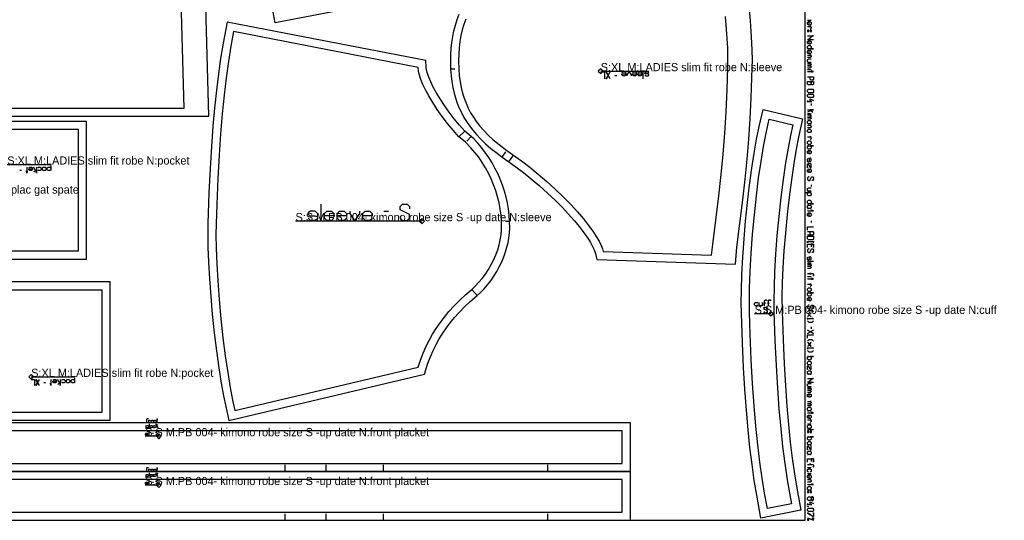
# Model space of a CAD drawing. Extents: x 0 to 3478, y 0 to 1550.
# Tile 4 of 6: x 2269 to 3478, y 0 to 615. Entities that reach past the tile are written whole.
import ezdxf

# ---------------------------------------------------------------- set-up
doc = ezdxf.new("R2010")
doc.units = 0

msp = doc.modelspace()

# ---------------------------------------------------------------- linework, layer by layer
at = {"layer": '1'}
for p, q in [((3236.832, 614.541), (3241.097, 614.541)), ((2798.475, 554.984), (2803.475, 554.941)), ((3002.653, 546.239), (3000.248, 546.239)), ((3035.126, 542.631), (3035.126, 551.049)), ((3236.832, 554.302), (3241.097, 554.302)), ((3241.097, 512.188), (3241.097, 510.056)), ((3236.832, 499.927), (3241.097, 499.927)), ((2816.087, 478.281), (2808.754, 471.483)), ((2823.836, 471.922), (2818.3, 466.148)), ((2861.656, 446.461), (2866.376, 452.919)), ((2870.054, 440.515), (2875.719, 448.755)), ((3236.832, 439.156), (3241.097, 439.156)), ((2271.67, 429.887), (2269.536, 429.887)), ((3241.097, 412.501), (3241.097, 410.369)), ((2639.29, 388.692), (2639.29, 368.692)), ((2716.433, 380.121), (2722.147, 380.121)), ((2870.987, 367.254), (2865.987, 367.297)), ((3241.097, 368.255), (3241.097, 366.123)), ((3244.295, 318.145), (3236.832, 318.145)), ((3236.832, 316.546), (3241.097, 316.546)), ((3236.832, 299.487), (3241.097, 299.487)), ((2830.946, 276.222), (2824.482, 283.851)), ((3176.171, 258.858), (3178.223, 258.858)), ((3241.097, 237.649), (3241.097, 235.517)), ((2301.028, 168.932), (2298.894, 168.932)), ((2428.377, 118.462), (2428.377, 113.7)), ((3236.832, 118.771), (3241.097, 118.771)), ((3244.295, 111.308), (3236.832, 111.308)), ((2432.289, 107.06), (2433.649, 107.06)), ((2595.462, 60.007), (2595.462, 68.007)), ((2645.862, 60.007), (2645.862, 68.007)), ((2715.962, 60.007), (2715.962, 68.007)), ((2917.862, 60.007), (2917.862, 68.007)), ((3236.832, 64.929), (3241.097, 64.929)), ((2428.377, 58.462), (2428.377, 53.7)), ((3236.832, 57.466), (3241.097, 57.466)), ((2432.289, 47.06), (2433.649, 47.06)), ((2595.462, 0.007), (2595.462, 8.007)), ((2645.862, 0.007), (2645.862, 8.007)), ((2715.962, 0.007), (2715.962, 8.007)), ((2917.862, 0.007), (2917.862, 8.007)), ((3236.832, 3.198), (3244.295, 0))]:
    msp.add_line(p, q, dxfattribs=at)
for points in [[(10.595, 0), (3233.7, 0), (3233.7, 1550), (10.595, 1550), (10.595, 0)], [(2870.978, 367.902), (2870.398, 375.225), (2869.41, 382.957), (2868.165, 390.03), (2866.538, 397.299), (2864.535, 404.594), (2862.195, 411.763), (2859.345, 419.238), (2856.29, 426.197), (2852.914, 432.998), (2849.35, 439.402), (2845.377, 445.813), (2840.966, 452.212), (2836.34, 458.259), (2831.749, 463.69), (2826.836, 468.958), (2823.836, 471.922), (2816.087, 478.281), (2809.398, 485.773), (2803.003, 493.475), (2796.617, 501.754), (2790.952, 509.674), (2785.485, 517.962), (2780.85, 525.655), (2777.122, 532.492), (2774.062, 538.795), (2771.678, 544.489), (2770.033, 549.275), (2769.012, 553.246), (2768.482, 557.167), (2768.145, 565.055), (2524.013, 612.347), (2519.135, 586.296), (2516.1, 567.601), (2513.414, 548.743), (2510.924, 528.626), (2508.596, 506.719), (2506.585, 484.283), (2504.753, 459.658), (2503.133, 432.589), (2501.744, 402.606), (2500.473, 364.783), (2500.303, 351.152), (2500.503, 335.761), (2501.143, 317.444), (2502.263, 296.928), (2503.832, 275.209), (2505.765, 253.38), (2508.171, 230.39), (2510.862, 208.242), (2513.785, 187.256), (2516.756, 168.583), (2519.575, 152.972), (2522.274, 139.794), (2526.258, 122.717), (2766.286, 179.754), (2770.632, 193.03), (2773.649, 200.887), (2777.001, 208.573), (2780.631, 215.946), (2784.47, 222.911), (2788.757, 229.887), (2793.347, 236.617), (2798.081, 242.911), (2803.268, 249.21), (2808.96, 255.539), (2815.569, 262.284), (2822.643, 268.948), (2830.946, 276.222), (2835.159, 280.047), (2839.56, 284.58), (2843.638, 289.283), (2847.694, 294.497), (2851.596, 300.106), (2855.232, 305.979), (2858.301, 311.566), (2861.211, 317.586), (2863.812, 323.828), (2866.008, 330.069), (2867.605, 335.54), (2868.955, 341.259), (2869.96, 346.841), (2870.733, 353.243), (2871.101, 359.567), (2870.987, 367.254), (2870.978, 367.902)], [(3236.832, 602.28), (3236.832, 600.68), (3238.431, 600.68), (3238.431, 602.28), (3236.832, 602.28)], [(3240.03, 602.28), (3240.03, 600.68), (3241.63, 600.68), (3241.63, 602.28), (3240.03, 602.28)], [(3236.832, 582.556), (3237.898, 583.622), (3240.03, 583.622), (3241.097, 582.556), (3241.097, 580.423), (3240.03, 579.357), (3244.295, 579.357), (3236.832, 579.357), (3237.898, 579.357), (3236.832, 580.423), (3236.832, 582.556)], [(3236.832, 539.376), (3244.295, 539.376), (3244.295, 536.177), (3243.229, 535.111), (3242.163, 535.111), (3241.097, 536.177), (3241.097, 539.376), (3241.097, 536.177), (3240.03, 535.111), (3237.898, 535.111), (3236.832, 536.177), (3236.832, 539.376)], [(3236.832, 528.714), (3237.898, 529.78), (3243.229, 529.78), (3244.295, 528.714), (3244.295, 526.582), (3243.229, 525.515), (3237.898, 525.515), (3236.832, 526.582), (3236.832, 528.714)], [(3236.832, 522.85), (3237.898, 523.916), (3243.229, 523.916), (3244.295, 522.85), (3244.295, 520.718), (3243.229, 519.651), (3237.898, 519.651), (3236.832, 520.718), (3236.832, 522.85)], [(3230.776, 493.492), (3225.64, 470.953), (3222.815, 456.243), (3219.836, 438.534), (3216.896, 418.539), (3214.158, 397.252), (3211.759, 375.777), (3209.589, 353.097), (3207.858, 331.212), (3206.573, 310.462), (3205.771, 292.017), (3205.396, 275.513), (3205.525, 256.606), (3206.663, 222.141), (3208.009, 192.296), (3209.583, 165.322), (3211.412, 140.225), (3213.412, 117.599), (3215.647, 96.268), (3218.104, 76.204), (3220.763, 57.346), (3223.62, 39.585), (3228.707, 12.289), (3179.62, 2.78), (3174.384, 30.75), (3171.396, 49.153), (3168.647, 68.537), (3166.08, 89.53), (3163.798, 111.396), (3161.7, 135.21), (3159.813, 161.066), (3158.23, 187.705), (3156.822, 217.768), (3155.544, 255.217), (3155.386, 267.349), (3155.574, 283.049), (3156.204, 301.971), (3157.317, 323.332), (3158.886, 346.038), (3160.721, 367.672), (3163.049, 390.806), (3165.499, 411.736), (3168.317, 432.697), (3171.197, 451.427), (3174.216, 468.675), (3177.278, 484.033), (3182.131, 505.053), (3230.776, 493.492)], [(2151.07, 320.621), (2151.07, 490.621), (2351.07, 490.621), (2351.07, 320.621), (2151.07, 320.621)], [(3236.832, 490.332), (3237.898, 491.398), (3240.03, 491.398), (3241.097, 490.332), (3241.097, 488.199), (3240.03, 487.133), (3237.898, 487.133), (3236.832, 488.199), (3236.832, 490.332)], [(3236.832, 479.67), (3237.898, 480.736), (3240.03, 480.736), (3241.097, 479.67), (3241.097, 477.538), (3240.03, 476.472), (3237.898, 476.472), (3236.832, 477.538), (3236.832, 479.67)], [(3236.832, 465.277), (3237.898, 466.343), (3240.03, 466.343), (3241.097, 465.277), (3241.097, 463.144), (3240.03, 462.078), (3237.898, 462.078), (3236.832, 463.144), (3236.832, 465.277)], [(3236.832, 459.413), (3237.898, 460.479), (3236.832, 460.479), (3244.295, 460.479), (3240.03, 460.479), (3241.097, 459.413), (3241.097, 457.28), (3240.03, 456.214), (3237.898, 456.214), (3236.832, 457.28), (3236.832, 459.413)], [(2300.47, 434.154), (2301.537, 433.087), (2301.537, 430.954), (2300.47, 429.887), (2298.337, 429.887), (2297.27, 430.954), (2297.27, 433.087), (2298.337, 434.154), (2300.47, 434.154)], [(3236.832, 392.244), (3237.898, 393.31), (3240.03, 393.31), (3241.097, 392.244), (3241.097, 390.112), (3240.03, 389.045), (3244.295, 389.045), (3236.832, 389.045), (3237.898, 389.045), (3236.832, 390.112), (3236.832, 392.244)], [(3236.832, 386.38), (3237.898, 387.446), (3240.03, 387.446), (3241.097, 386.38), (3241.097, 384.248), (3240.03, 383.182), (3241.097, 383.182), (3236.832, 383.182), (3237.898, 383.182), (3236.832, 384.248), (3236.832, 386.38)], [(3236.832, 349.064), (3244.295, 349.064), (3244.295, 345.866), (3243.229, 344.799), (3237.898, 344.799), (3236.832, 345.866), (3236.832, 349.064)], [(2180.428, 293), (2180.428, 123), (2380.428, 123), (2380.428, 293), (2180.428, 293)], [(3236.832, 284.561), (3237.898, 285.627), (3240.03, 285.627), (3241.097, 284.561), (3241.097, 282.428), (3240.03, 281.362), (3237.898, 281.362), (3236.832, 282.428), (3236.832, 284.561)], [(3236.832, 278.697), (3237.898, 279.763), (3236.832, 279.763), (3244.295, 279.763), (3240.03, 279.763), (3241.097, 278.697), (3241.097, 276.564), (3240.03, 275.498), (3237.898, 275.498), (3236.832, 276.564), (3236.832, 278.697)], [(3236.832, 200.333), (3237.898, 201.399), (3236.832, 201.399), (3244.295, 201.399), (3240.03, 201.399), (3241.097, 200.333), (3241.097, 198.201), (3240.03, 197.135), (3237.898, 197.135), (3236.832, 198.201), (3236.832, 200.333)], [(3236.832, 194.469), (3237.898, 195.535), (3240.03, 195.535), (3241.097, 194.469), (3241.097, 192.337), (3240.03, 191.271), (3241.097, 191.271), (3236.832, 191.271), (3237.898, 191.271), (3236.832, 192.337), (3236.832, 194.469)], [(3236.832, 182.741), (3237.898, 183.807), (3240.03, 183.807), (3241.097, 182.741), (3241.097, 180.609), (3240.03, 179.543), (3241.097, 179.543), (3236.832, 179.543), (3237.898, 179.543), (3236.832, 180.609), (3236.832, 182.741)], [(2329.828, 173.199), (2330.895, 172.132), (2330.895, 169.999), (2329.828, 168.932), (2327.695, 168.932), (2326.628, 169.999), (2326.628, 172.132), (2327.695, 173.199), (2329.828, 173.199)], [(3236.832, 137.962), (3237.898, 139.028), (3240.03, 139.028), (3241.097, 137.962), (3241.097, 135.83), (3240.03, 134.764), (3241.097, 134.764), (3236.832, 134.764), (3237.898, 134.764), (3236.832, 135.83), (3236.832, 137.962)], [(2431.438, 120.34), (2430.758, 121.02), (2430.758, 122.38), (2431.438, 123.06), (2432.799, 123.06), (2433.479, 122.38), (2433.479, 121.02), (2432.799, 120.34), (2431.438, 120.34)], [(3019.26, 60.007), (3019.26, 120.007), (2030.588, 120.007), (2030.588, 60.007), (2595.462, 60.007), (2645.862, 60.007), (2715.962, 60.007), (2917.862, 60.007), (3019.26, 60.007)], [(2430.078, 113.7), (2429.398, 114.38), (2429.398, 115.741), (2430.078, 116.421), (2431.438, 116.421), (2432.119, 115.741), (2432.119, 116.421), (2432.119, 113.7), (2432.119, 114.38), (2431.438, 113.7), (2430.078, 113.7)], [(3236.832, 116.106), (3237.898, 117.172), (3240.03, 117.172), (3241.097, 116.106), (3241.097, 113.973), (3240.03, 112.907), (3241.097, 112.907), (3236.832, 112.907), (3237.898, 112.907), (3236.832, 113.973), (3236.832, 116.106)], [(3236.832, 109.709), (3236.832, 108.109), (3238.431, 108.109), (3238.431, 109.709), (3236.832, 109.709)], [(3240.03, 109.709), (3240.03, 108.109), (3241.63, 108.109), (3241.63, 109.709), (3240.03, 109.709)], [(3236.832, 101.712), (3237.898, 102.778), (3236.832, 102.778), (3244.295, 102.778), (3240.03, 102.778), (3241.097, 101.712), (3241.097, 99.58), (3240.03, 98.514), (3237.898, 98.514), (3236.832, 99.58), (3236.832, 101.712)], [(3236.832, 95.848), (3237.898, 96.914), (3240.03, 96.914), (3241.097, 95.848), (3241.097, 93.716), (3240.03, 92.65), (3241.097, 92.65), (3236.832, 92.65), (3237.898, 92.65), (3236.832, 93.716), (3236.832, 95.848)], [(3236.832, 84.12), (3237.898, 85.187), (3240.03, 85.187), (3241.097, 84.12), (3241.097, 81.988), (3240.03, 80.922), (3241.097, 80.922), (3236.832, 80.922), (3237.898, 80.922), (3236.832, 81.988), (3236.832, 84.12)], [(2431.438, 60.34), (2430.758, 61.02), (2430.758, 62.38), (2431.438, 63.06), (2432.799, 63.06), (2433.479, 62.38), (2433.479, 61.02), (2432.799, 60.34), (2431.438, 60.34)], [(3019.26, 0.007), (3019.26, 60.007), (2030.588, 60.007), (2030.588, 0.007), (2595.462, 0.007), (2645.862, 0.007), (2715.962, 0.007), (2917.862, 0.007), (3019.26, 0.007)], [(2430.078, 53.7), (2429.398, 54.38), (2429.398, 55.741), (2430.078, 56.421), (2431.438, 56.421), (2432.119, 55.741), (2432.119, 56.421), (2432.119, 53.7), (2432.119, 54.38), (2431.438, 53.7), (2430.078, 53.7)], [(3236.832, 40.407), (3237.898, 41.474), (3240.03, 41.474), (3241.097, 40.407), (3241.097, 38.275), (3240.03, 37.209), (3241.097, 37.209), (3236.832, 37.209), (3237.898, 37.209), (3236.832, 38.275), (3236.832, 40.407)], [(3236.832, 35.61), (3236.832, 34.01), (3238.431, 34.01), (3238.431, 35.61), (3236.832, 35.61)], [(3240.03, 28.68), (3241.097, 27.613), (3241.097, 25.481), (3242.163, 24.415), (3243.229, 24.415), (3244.295, 25.481), (3244.295, 27.613), (3243.229, 28.68), (3242.163, 28.68), (3241.097, 27.613), (3241.097, 25.481), (3240.03, 24.415), (3237.898, 24.415), (3236.832, 25.481), (3236.832, 27.613), (3237.898, 28.68), (3240.03, 28.68)], [(3240.03, 35.61), (3240.03, 34.01), (3241.63, 34.01), (3241.63, 35.61), (3240.03, 35.61)], [(3236.832, 16.952), (3237.365, 16.952), (3237.365, 16.525), (3236.832, 16.525), (3236.832, 16.952)], [(3236.832, 13.86), (3237.898, 14.926), (3243.229, 14.926), (3244.295, 13.86), (3244.295, 11.727), (3243.229, 10.661), (3237.898, 10.661), (3236.832, 11.727), (3236.832, 13.86)], [(3238.431, 1.919), (3236.832, 1.919), (3236.832, 0.319), (3238.431, 0.319), (3238.431, 1.919)], [(3242.696, 1.279), (3242.696, 2.878), (3244.295, 2.878), (3244.295, 1.279), (3242.696, 1.279)]]:
    msp.add_lwpolyline(points, close=True, dxfattribs=at)
for points in [[(1618.599, 496.663), (2501.762, 496.663), (2492.169, 842.283), (2492.169, 842.283), (2418.661, 838.769), (2378.89, 836.478), (2336.311, 833.67), (2297.514, 830.787), (2257.035, 827.441)], [(2827.034, 658.769), (2582.902, 611.476), (2578.024, 637.528)], [(2808.724, 621.669), (2806.24, 615.187), (2804.044, 608.348), (2802.217, 601.386), (2800.787, 594.534), (2799.652, 587.398), (2798.872, 580.456), (2798.349, 572.514), (2798.19, 564.677), (2798.475, 554.984), (2798.493, 554.335), (2798.493, 554.335), (2799.104, 546.507), (2799.981, 539.37), (2801.26, 531.935), (2802.777, 525.213), (2804.481, 519.119), (2806.579, 512.903), (2809.068, 506.7), (2811.651, 501.171), (2814.826, 495.261), (2817.991, 490.083), (2821.627, 484.785), (2825.626, 479.563), (2830.34, 474.035), (2835.465, 468.608), (2841.408, 462.895), (2847.961, 457.152), (2855.472, 451.105), (2861.656, 446.461), (2870.054, 440.515), (2870.054, 440.514), (2878.679, 434.382), (2887.937, 427.371), (2897.559, 419.641), (2907.261, 411.395), (2917.543, 402.154), (2927.163, 393.002), (2935.345, 384.779), (2943.199, 376.433), (2950.368, 368.332), (2956.604, 360.793), (2962.22, 353.449), (2966.814, 346.843), (2970.253, 341.323), (2972.86, 336.551), (2974.766, 332.412), (2976.318, 327.921), (2978.226, 320.76), (3148.193, 314.89), (3150.101, 335.597), (3157.396, 394.057), (3160.226, 419.415), (3162.604, 444.004), (3164.588, 468.322), (3166.257, 493.269), (3167.635, 519.357), (3168.979, 556.065), (3169.08, 565.721), (3168.82, 578.418), (3168.095, 594.081), (3166.761, 613.762), (3164.705, 637.836)], [(3237.898, 608.677), (3236.832, 609.743), (3236.832, 611.875), (3237.898, 612.941), (3240.03, 612.941), (3241.097, 611.875), (3241.097, 609.743), (3240.03, 608.677), (3238.964, 608.677), (3238.964, 612.941)], [(3236.832, 607.078), (3241.097, 607.078), (3240.03, 607.078), (3241.097, 606.011), (3241.097, 604.945), (3240.03, 603.879)], [(3236.832, 595.35), (3244.295, 595.35), (3243.229, 595.35), (3237.898, 591.085), (3236.832, 591.085), (3244.295, 591.085)], [(3237.898, 585.221), (3236.832, 586.287), (3236.832, 588.42), (3237.898, 589.486), (3240.03, 589.486), (3241.097, 588.42), (3241.097, 586.287), (3240.03, 585.221), (3238.964, 585.221), (3238.964, 589.486)], [(3237.898, 573.493), (3236.832, 574.559), (3236.832, 576.692), (3237.898, 577.758), (3240.03, 577.758), (3241.097, 576.692), (3241.097, 574.559), (3240.03, 573.493), (3238.964, 573.493), (3238.964, 577.758)], [(3236.832, 571.894), (3241.097, 571.894), (3240.03, 571.894), (3241.097, 570.828), (3241.097, 569.762), (3240.03, 568.695), (3236.832, 568.695)], [(3236.832, 562.831), (3241.097, 562.831), (3237.898, 562.831), (3236.832, 563.898), (3236.832, 566.03), (3237.898, 567.096), (3241.097, 567.096)], [(3236.832, 561.232), (3241.097, 561.232), (3240.03, 561.232), (3241.097, 560.166), (3241.097, 559.633), (3240.03, 558.567), (3236.832, 558.567), (3240.03, 558.567), (3241.097, 557.501), (3241.097, 556.967), (3240.03, 555.901), (3236.832, 555.901)], [(2982.808, 551.049), (2987.619, 551.049), (2987.619, 542.631)], [(2994.234, 542.631), (2989.423, 551.049), (2991.829, 546.84), (2989.423, 542.631), (2994.234, 551.049)], [(3008.666, 549.847), (3009.869, 551.049), (3012.274, 551.049), (3013.477, 549.847), (3013.477, 547.441), (3012.274, 546.239), (3009.869, 546.239), (3008.666, 547.441), (3008.666, 548.644), (3013.477, 548.644)], [(3015.281, 546.239), (3015.281, 547.441), (3017.687, 551.049), (3020.092, 547.441), (3020.092, 546.239)], [(3021.896, 549.847), (3023.099, 551.049), (3025.504, 551.049), (3026.707, 549.847), (3026.707, 547.441), (3025.504, 546.239), (3023.099, 546.239), (3021.896, 547.441), (3021.896, 548.644), (3026.707, 548.644)], [(3028.511, 549.847), (3029.714, 551.049), (3032.119, 551.049), (3033.322, 549.847), (3033.322, 547.441), (3032.119, 546.239), (3029.714, 546.239), (3028.511, 547.441), (3028.511, 548.644), (3033.322, 548.644)], [(3036.93, 547.441), (3038.132, 546.239), (3040.538, 546.239), (3041.741, 547.081), (3041.741, 548.043), (3040.538, 548.644), (3038.132, 548.644), (3036.93, 549.245), (3036.93, 550.208), (3038.132, 551.049), (3040.538, 551.049), (3041.741, 549.847)], [(3236.832, 551.637), (3244.295, 551.637), (3242.163, 551.637), (3242.163, 552.703), (3242.163, 550.57)], [(3236.832, 545.24), (3244.295, 545.24), (3244.295, 542.041), (3243.229, 540.975), (3241.097, 540.975), (3240.03, 542.041), (3240.03, 545.24)], [(3236.832, 515.92), (3236.832, 513.788), (3236.832, 514.854), (3242.163, 514.854), (3240.03, 514.854), (3240.03, 513.788), (3240.03, 518.052), (3244.295, 515.92)], [(3236.832, 504.725), (3244.295, 504.725), (3240.03, 504.725), (3243.229, 501.527), (3241.097, 503.659), (3236.832, 501.527)], [(3236.832, 498.328), (3241.097, 498.328), (3240.03, 498.328), (3241.097, 497.262), (3241.097, 496.729), (3240.03, 495.663), (3236.832, 495.663), (3240.03, 495.663), (3241.097, 494.596), (3241.097, 494.063), (3240.03, 492.997), (3236.832, 492.997)], [(3236.832, 485.534), (3241.097, 485.534), (3240.03, 485.534), (3241.097, 484.468), (3241.097, 483.402), (3240.03, 482.335), (3236.832, 482.335)], [(3236.832, 471.141), (3241.097, 471.141), (3240.03, 471.141), (3241.097, 470.074), (3241.097, 469.008), (3240.03, 467.942)], [(3237.898, 450.35), (3236.832, 451.416), (3236.832, 453.549), (3237.898, 454.615), (3240.03, 454.615), (3241.097, 453.549), (3241.097, 451.416), (3240.03, 450.35), (3238.964, 450.35), (3238.964, 454.615)], [(2307.404, 436.288), (2307.404, 429.887), (2307.404, 430.954), (2306.337, 429.887), (2304.203, 429.887), (2303.137, 430.954), (2303.137, 433.087), (2304.203, 434.154), (2306.337, 434.154), (2307.404, 433.087)], [(3240.03, 440.755), (3241.097, 441.821), (3241.097, 443.953), (3240.35, 445.019), (3239.497, 445.019), (3238.964, 443.953), (3238.964, 441.821), (3238.431, 440.755), (3237.578, 440.755), (3236.832, 441.821), (3236.832, 443.953), (3237.898, 445.019)], [(3237.365, 433.292), (3236.832, 433.292), (3236.832, 437.556), (3237.365, 437.556), (3240.563, 433.292), (3241.097, 433.292), (3241.097, 437.556), (3240.563, 437.556)], [(2278.07, 434.154), (2278.07, 426.687), (2278.07, 428.821), (2279.136, 428.821), (2277.003, 428.821)], [(2280.736, 433.087), (2281.803, 434.154), (2283.937, 434.154), (2285.003, 433.087), (2285.003, 430.954), (2283.937, 429.887), (2281.803, 429.887), (2280.736, 430.954), (2280.736, 432.021), (2285.003, 432.021)], [(2289.803, 434.154), (2289.803, 426.687), (2289.803, 430.954), (2286.603, 427.754), (2288.737, 429.887), (2286.603, 434.154)], [(2291.403, 433.087), (2292.47, 434.154), (2294.603, 434.154), (2295.67, 433.087), (2295.67, 430.954), (2294.603, 429.887), (2292.47, 429.887), (2291.403, 430.954)], [(3237.898, 427.428), (3236.832, 428.494), (3236.832, 430.626), (3237.898, 431.692), (3240.03, 431.692), (3241.097, 430.626), (3241.097, 428.494), (3240.03, 427.428), (3238.964, 427.428), (3238.964, 431.692)], [(3238.964, 422.097), (3237.898, 422.097), (3236.832, 421.031), (3236.832, 418.898), (3237.898, 417.832), (3239.497, 417.832), (3241.63, 422.097), (3243.229, 422.097), (3244.295, 421.031), (3244.295, 418.898), (3243.229, 417.832), (3242.163, 417.832)], [(3234.7, 402.906), (3241.097, 402.906), (3240.03, 402.906), (3241.097, 401.84), (3241.097, 399.707), (3240.03, 398.641), (3237.898, 398.641), (3236.832, 399.707), (3236.832, 401.84), (3237.898, 402.906)], [(3236.832, 404.505), (3241.097, 404.505), (3237.898, 404.505), (3236.832, 405.571), (3236.832, 407.703), (3237.898, 408.77), (3241.097, 408.77)], [(2736.433, 374.407), (2736.433, 371.55), (2739.29, 368.692), (2745.004, 368.692), (2747.861, 371.55), (2747.861, 375.835), (2736.433, 381.55), (2736.433, 385.835), (2739.29, 388.692), (2745.004, 388.692), (2747.861, 385.835), (2747.861, 382.978)], [(2635.004, 377.264), (2632.147, 380.121), (2626.433, 380.121), (2623.576, 378.121), (2623.576, 375.835), (2626.433, 374.407), (2632.147, 374.407), (2635.004, 372.978), (2635.004, 370.692), (2632.147, 368.692), (2626.433, 368.692), (2623.576, 371.55)], [(2655.004, 371.55), (2652.147, 368.692), (2646.433, 368.692), (2643.576, 371.55), (2643.576, 377.264), (2646.433, 380.121), (2652.147, 380.121), (2655.004, 377.264), (2655.004, 374.407), (2643.576, 374.407)], [(2670.718, 371.55), (2667.861, 368.692), (2662.147, 368.692), (2659.29, 371.55), (2659.29, 377.264), (2662.147, 380.121), (2667.861, 380.121), (2670.718, 377.264), (2670.718, 374.407), (2659.29, 374.407)], [(2686.433, 380.121), (2686.433, 377.264), (2680.718, 368.692), (2675.004, 377.264), (2675.004, 380.121)], [(2702.147, 371.55), (2699.29, 368.692), (2693.576, 368.692), (2690.718, 371.55), (2690.718, 377.264), (2693.576, 380.121), (2699.29, 380.121), (2702.147, 377.264), (2702.147, 374.407), (2690.718, 374.407)], [(3236.832, 380.516), (3244.295, 380.516), (3242.163, 380.516), (3242.163, 381.582), (3242.163, 379.45)], [(3237.898, 373.586), (3236.832, 374.652), (3236.832, 376.784), (3237.898, 377.851), (3240.03, 377.851), (3241.097, 376.784), (3241.097, 374.652), (3240.03, 373.586), (3238.964, 373.586), (3238.964, 377.851)], [(3236.832, 356.527), (3236.832, 360.792), (3244.295, 360.792)], [(3236.832, 354.928), (3243.229, 354.928), (3244.295, 353.862), (3244.295, 351.729), (3243.229, 350.663), (3236.832, 350.663), (3240.03, 350.663), (3240.03, 354.928)], [(3244.295, 341.068), (3244.295, 343.2), (3244.295, 342.134), (3236.832, 342.134), (3236.832, 341.068), (3236.832, 343.2)], [(3236.832, 335.204), (3236.832, 339.468), (3244.295, 339.468), (3244.295, 335.204), (3244.295, 339.468), (3241.097, 339.468), (3241.097, 336.27)], [(3238.964, 333.605), (3237.898, 333.605), (3236.832, 332.538), (3236.832, 330.406), (3237.898, 329.34), (3239.497, 329.34), (3241.63, 333.605), (3243.229, 333.605), (3244.295, 332.538), (3244.295, 330.406), (3243.229, 329.34), (3242.163, 329.34)], [(3240.03, 319.744), (3241.097, 320.81), (3241.097, 322.943), (3240.35, 324.009), (3239.497, 324.009), (3238.964, 322.943), (3238.964, 320.81), (3238.431, 319.744), (3237.578, 319.744), (3236.832, 320.81), (3236.832, 322.943), (3237.898, 324.009)], [(3236.832, 314.947), (3241.097, 314.947), (3240.03, 314.947), (3241.097, 313.88), (3241.097, 313.347), (3240.03, 312.281), (3236.832, 312.281), (3240.03, 312.281), (3241.097, 311.215), (3241.097, 310.682), (3240.03, 309.616), (3236.832, 309.616)], [(3236.832, 303.219), (3240.03, 303.219), (3240.03, 302.152), (3240.03, 304.285), (3240.03, 303.219), (3243.229, 303.219), (3244.295, 302.152), (3244.295, 301.086), (3243.229, 300.02)], [(3236.832, 296.822), (3244.295, 296.822), (3242.163, 296.822), (3242.163, 297.888), (3242.163, 295.755)], [(3236.832, 290.425), (3241.097, 290.425), (3240.03, 290.425), (3241.097, 289.358), (3241.097, 288.292), (3240.03, 287.226)], [(3175.915, 264.781), (3174.889, 263.755), (3172.838, 263.755), (3171.812, 264.781), (3171.812, 266.832), (3172.838, 267.858), (3174.889, 267.858), (3175.915, 266.832)], [(3181.556, 263.755), (3181.556, 267.858), (3181.556, 264.781), (3180.53, 263.755), (3178.479, 263.755), (3177.454, 264.781), (3177.454, 267.858)], [(3184.12, 263.755), (3184.12, 266.832), (3185.146, 266.832), (3183.095, 266.832), (3184.12, 266.832), (3184.12, 269.909), (3185.146, 270.935), (3186.171, 270.935), (3187.197, 269.909)], [(3188.736, 263.755), (3188.736, 266.832), (3189.761, 266.832), (3187.71, 266.832), (3188.736, 266.832), (3188.736, 269.909), (3189.761, 270.935), (3190.787, 270.935), (3191.812, 269.909)], [(3237.898, 269.634), (3236.832, 270.7), (3236.832, 272.833), (3237.898, 273.899), (3240.03, 273.899), (3241.097, 272.833), (3241.097, 270.7), (3240.03, 269.634), (3238.964, 269.634), (3238.964, 273.899)], [(3183.351, 256.807), (3183.351, 255.781), (3184.377, 254.756), (3186.428, 254.756), (3187.454, 255.781), (3187.454, 257.32), (3183.351, 259.371), (3183.351, 260.909), (3184.377, 261.935), (3186.428, 261.935), (3187.454, 260.909), (3187.454, 259.884)], [(3238.964, 264.303), (3237.898, 264.303), (3236.832, 263.237), (3236.832, 261.105), (3237.898, 260.039), (3239.497, 260.039), (3241.63, 264.303), (3243.229, 264.303), (3244.295, 263.237), (3244.295, 261.105), (3243.229, 260.039), (3242.163, 260.039)], [(3236.832, 256.307), (3238.964, 258.439), (3242.163, 258.439), (3244.295, 256.307)], [(3236.832, 254.708), (3237.152, 254.708), (3240.777, 250.443), (3241.097, 250.443), (3240.777, 250.443), (3238.964, 252.576), (3240.777, 254.708), (3241.097, 254.708), (3240.777, 254.708), (3237.152, 250.443), (3236.832, 250.443)], [(3242.163, 248.844), (3244.295, 247.778), (3236.832, 247.778), (3236.832, 248.844), (3236.832, 246.712)], [(3244.295, 245.112), (3242.163, 242.98), (3238.964, 242.98), (3236.832, 245.112)], [(3244.295, 233.918), (3236.832, 229.653), (3240.563, 231.785), (3244.295, 229.653), (3236.832, 233.918)], [(3236.832, 223.789), (3236.832, 228.054), (3244.295, 228.054)], [(3236.832, 220.057), (3238.964, 222.19), (3242.163, 222.19), (3244.295, 220.057)], [(3236.832, 218.458), (3237.152, 218.458), (3240.777, 214.193), (3241.097, 214.193), (3240.777, 214.193), (3238.964, 216.326), (3240.777, 218.458), (3241.097, 218.458), (3240.777, 218.458), (3237.152, 214.193), (3236.832, 214.193)], [(3242.163, 212.594), (3244.295, 211.528), (3236.832, 211.528), (3236.832, 212.594), (3236.832, 210.462)], [(3244.295, 208.862), (3242.163, 206.73), (3238.964, 206.73), (3236.832, 208.862)], [(3237.365, 185.407), (3236.832, 185.407), (3236.832, 189.671), (3237.365, 189.671), (3240.563, 185.407), (3241.097, 185.407), (3241.097, 189.671), (3240.563, 189.671)], [(2283.428, 173.199), (2287.694, 173.199), (2287.694, 165.732)], [(2293.561, 165.732), (2289.294, 173.199), (2291.428, 169.466), (2289.294, 165.732), (2293.561, 173.199)], [(2307.428, 173.199), (2307.428, 165.732), (2307.428, 167.866), (2308.494, 167.866), (2306.361, 167.866)], [(2310.095, 172.132), (2311.161, 173.199), (2313.295, 173.199), (2314.361, 172.132), (2314.361, 169.999), (2313.295, 168.932), (2311.161, 168.932), (2310.095, 169.999), (2310.095, 171.066), (2314.361, 171.066)], [(2319.161, 173.199), (2319.161, 165.732), (2319.161, 169.999), (2315.961, 166.799), (2318.095, 168.932), (2315.961, 173.199)], [(2320.761, 172.132), (2321.828, 173.199), (2323.961, 173.199), (2325.028, 172.132), (2325.028, 169.999), (2323.961, 168.932), (2321.828, 168.932), (2320.761, 169.999)], [(2336.761, 175.332), (2336.761, 168.932), (2336.761, 169.999), (2335.695, 168.932), (2333.561, 168.932), (2332.495, 169.999), (2332.495, 172.132), (2333.561, 173.199), (2335.695, 173.199), (2336.761, 172.132)], [(3236.832, 174.212), (3244.295, 174.212), (3243.229, 174.212), (3237.898, 169.947), (3236.832, 169.947), (3244.295, 169.947)], [(3236.832, 164.083), (3241.097, 164.083), (3237.898, 164.083), (3236.832, 165.149), (3236.832, 167.282), (3237.898, 168.348), (3241.097, 168.348)], [(3236.832, 162.484), (3241.097, 162.484), (3240.03, 162.484), (3241.097, 161.418), (3241.097, 160.885), (3240.03, 159.819), (3236.832, 159.819), (3240.03, 159.819), (3241.097, 158.752), (3241.097, 158.219), (3240.03, 157.153), (3236.832, 157.153)], [(3237.898, 151.289), (3236.832, 152.355), (3236.832, 154.488), (3237.898, 155.554), (3240.03, 155.554), (3241.097, 154.488), (3241.097, 152.355), (3240.03, 151.289), (3238.964, 151.289), (3238.964, 155.554)], [(3236.832, 145.958), (3241.097, 145.958), (3240.03, 145.958), (3241.097, 144.892), (3241.097, 144.359), (3240.03, 143.293), (3236.832, 143.293), (3240.03, 143.293), (3241.097, 142.227), (3241.097, 141.694), (3240.03, 140.628), (3236.832, 140.628)], [(3236.832, 132.098), (3244.295, 132.098), (3242.163, 132.098), (3242.163, 133.164), (3242.163, 131.032)], [(2425.316, 120.34), (2425.316, 122.38), (2425.996, 122.38), (2424.636, 122.38), (2425.316, 122.38), (2425.316, 124.421), (2425.996, 125.101), (2426.677, 125.101), (2427.357, 124.421)], [(2427.697, 120.34), (2427.697, 123.06), (2427.697, 122.38), (2428.377, 123.06), (2429.058, 123.06), (2429.738, 122.38)], [(2434.499, 120.34), (2434.499, 123.06), (2434.499, 122.38), (2435.18, 123.06), (2435.86, 123.06), (2436.54, 122.38), (2436.54, 120.34)], [(2438.241, 120.34), (2438.241, 125.101), (2438.241, 123.741), (2437.561, 123.741), (2438.921, 123.741)], [(3237.898, 125.168), (3236.832, 126.234), (3236.832, 128.367), (3237.898, 129.433), (3240.03, 129.433), (3241.097, 128.367), (3241.097, 126.234), (3240.03, 125.168), (3238.964, 125.168), (3238.964, 129.433)], [(3236.832, 123.569), (3241.097, 123.569), (3240.03, 123.569), (3241.097, 122.503), (3241.097, 121.436), (3240.03, 120.37)], [(2424.636, 112.34), (2424.636, 116.421), (2424.636, 115.741), (2425.316, 116.421), (2426.677, 116.421), (2427.357, 115.741), (2427.357, 114.38), (2426.677, 113.7), (2425.316, 113.7), (2424.636, 114.38)], [(2428.207, 104.34), (2428.207, 109.101), (2428.207, 107.741), (2427.527, 107.741), (2428.887, 107.741)], [(2435.86, 114.38), (2435.18, 113.7), (2433.819, 113.7), (2433.139, 114.38), (2433.139, 115.741), (2433.819, 116.421), (2435.18, 116.421), (2435.86, 115.741)], [(2436.88, 113.7), (2436.88, 118.462), (2436.88, 115.741), (2438.921, 117.781), (2437.561, 116.421), (2438.921, 113.7)], [(2437.05, 105.7), (2437.05, 105.02), (2437.731, 104.34), (2439.091, 104.34), (2439.771, 105.02), (2439.771, 106.04), (2437.05, 107.401), (2437.05, 108.421), (2437.731, 109.101), (2439.091, 109.101), (2439.771, 108.421), (2439.771, 107.741)], [(2426.507, 105.02), (2425.826, 104.34), (2424.466, 104.34), (2423.786, 105.02), (2423.786, 106.38), (2424.466, 107.06), (2425.826, 107.06), (2426.507, 106.38), (2426.507, 105.7), (2423.786, 105.7)], [(3237.365, 86.786), (3236.832, 86.786), (3236.832, 91.051), (3237.365, 91.051), (3240.563, 86.786), (3241.097, 86.786), (3241.097, 91.051), (3240.563, 91.051)], [(3236.832, 71.326), (3236.832, 75.591), (3244.295, 75.591), (3244.295, 71.326), (3244.295, 75.591), (3241.097, 75.591), (3241.097, 72.393)], [(2425.316, 60.34), (2425.316, 62.38), (2425.996, 62.38), (2424.636, 62.38), (2425.316, 62.38), (2425.316, 64.421), (2425.996, 65.101), (2426.677, 65.101), (2427.357, 64.421)], [(2427.697, 60.34), (2427.697, 63.06), (2427.697, 62.38), (2428.377, 63.06), (2429.058, 63.06), (2429.738, 62.38)], [(2434.499, 60.34), (2434.499, 63.06), (2434.499, 62.38), (2435.18, 63.06), (2435.86, 63.06), (2436.54, 62.38), (2436.54, 60.34)], [(2438.241, 60.34), (2438.241, 65.101), (2438.241, 63.741), (2437.561, 63.741), (2438.921, 63.741)], [(3236.832, 68.661), (3240.03, 68.661), (3240.03, 67.595), (3240.03, 69.727), (3240.03, 68.661), (3243.229, 68.661), (3244.295, 67.595), (3244.295, 66.529), (3243.229, 65.462)], [(3237.898, 59.065), (3236.832, 60.132), (3236.832, 62.264), (3237.898, 63.33), (3240.03, 63.33), (3241.097, 62.264), (3241.097, 60.132), (3240.03, 59.065)], [(2424.636, 52.34), (2424.636, 56.421), (2424.636, 55.741), (2425.316, 56.421), (2426.677, 56.421), (2427.357, 55.741), (2427.357, 54.38), (2426.677, 53.7), (2425.316, 53.7), (2424.636, 54.38)], [(2428.207, 44.34), (2428.207, 49.101), (2428.207, 47.741), (2427.527, 47.741), (2428.887, 47.741)], [(2435.86, 54.38), (2435.18, 53.7), (2433.819, 53.7), (2433.139, 54.38), (2433.139, 55.741), (2433.819, 56.421), (2435.18, 56.421), (2435.86, 55.741)], [(2436.88, 53.7), (2436.88, 58.462), (2436.88, 55.741), (2438.921, 57.781), (2437.561, 56.421), (2438.921, 53.7)], [(2437.05, 45.7), (2437.05, 45.02), (2437.731, 44.34), (2439.091, 44.34), (2439.771, 45.02), (2439.771, 46.04), (2437.05, 47.401), (2437.05, 48.421), (2437.731, 49.101), (2439.091, 49.101), (2439.771, 48.421), (2439.771, 47.741)], [(3237.898, 51.602), (3236.832, 52.668), (3236.832, 54.801), (3237.898, 55.867), (3240.03, 55.867), (3241.097, 54.801), (3241.097, 52.668), (3240.03, 51.602), (3238.964, 51.602), (3238.964, 55.867)], [(3236.832, 50.003), (3241.097, 50.003), (3240.03, 50.003), (3241.097, 48.937), (3241.097, 47.871), (3240.03, 46.804), (3236.832, 46.804)], [(2426.507, 45.02), (2425.826, 44.34), (2424.466, 44.34), (2423.786, 45.02), (2423.786, 46.38), (2424.466, 47.06), (2425.826, 47.06), (2426.507, 46.38), (2426.507, 45.7), (2423.786, 45.7)], [(3236.832, 44.139), (3244.295, 44.139), (3242.163, 44.139), (3242.163, 45.205), (3242.163, 43.073)], [(3236.832, 20.683), (3236.832, 18.551), (3236.832, 19.617), (3242.163, 19.617), (3240.03, 19.617), (3240.03, 18.551), (3240.03, 22.816), (3244.295, 20.683)], [(3243.229, 9.062), (3244.295, 9.062), (3244.295, 4.797), (3243.229, 4.797), (3236.832, 9.062), (3240.03, 6.93), (3240.03, 7.996), (3240.03, 5.863)]]:
    msp.add_lwpolyline(points, dxfattribs=at)
at = {"layer": '3'}
for p, q in [((2982.809, 552.05), (3041.741, 552.05)), ((2254.07, 437.288), (2307.404, 437.288)), ((2763.364, 367.693), (2608.074, 367.693)), ((3191.813, 253.756), (3171.813, 253.756)), ((2283.428, 176.333), (2336.762, 176.333)), ((2440.112, 103.34), (2423.446, 103.34)), ((2440.112, 43.34), (2423.446, 43.34))]:
    msp.add_line(p, q, dxfattribs=at)
for points in [[(1567.164, 506.666), (2471.473, 506.663), (2462.473, 830.925), (2462.473, 830.925), (2416.714, 828.649), (2371.885, 826.022), (2327.754, 823.037), (2283.951, 819.671), (2239.973, 815.89)], [(2817.158, 615.857), (2814.844, 609.428), (2812.855, 602.707), (2811.199, 595.686), (2809.892, 588.371), (2808.945, 580.761), (2808.373, 572.856), (2808.189, 564.666), (2808.477, 554.898), (2809.132, 546.738), (2810.136, 539.103), (2811.471, 531.934), (2813.131, 525.175), (2815.116, 518.743), (2817.425, 512.603), (2820.073, 506.701), (2823.078, 500.978), (2826.467, 495.391), (2830.277, 489.896), (2834.559, 484.44), (2839.366, 478.98), (2844.783, 473.454), (2850.923, 467.791), (2857.907, 461.921), (2867.557, 454.534), (2885.402, 441.85), (2895.583, 434.083), (2906.058, 425.578), (2916.59, 416.509), (2926.966, 407.042), (2936.844, 397.497), (2946.032, 388.075), (2954.331, 379.01), (2961.644, 370.456), (2967.922, 362.533), (2973.168, 355.304), (2977.422, 348.807), (2980.751, 343.046), (2983.26, 337.969), (2985.038, 333.537), (2985.981, 330.497), (3118.996, 325.903), (3118.996, 325.903), (3120.312, 339.142), (3127.748, 398.806), (3130.635, 424.898), (3133.027, 450.136), (3135.042, 475.664), (3136.714, 502.003), (3138.044, 529.43), (3138.991, 556.898), (3139.064, 567.412), (3138.71, 580.841), (3137.809, 597.89), (3136.231, 619.192)]]:
    msp.add_lwpolyline(points, dxfattribs=at)
for points in [[(2531.929, 600.63), (2528.675, 582.77), (2525.65, 563.875), (2522.851, 543.796), (2520.283, 522.392), (2517.961, 499.583), (2515.894, 475.182), (2514.081, 448.879), (2512.524, 420.201), (2511.211, 388.209), (2510.47, 364.506), (2510.303, 350.792), (2510.54, 334.409), (2511.248, 315.4), (2512.463, 294.165), (2514.185, 271.327), (2516.374, 247.705), (2518.942, 224.301), (2521.782, 202.006), (2524.769, 181.571), (2527.808, 163.411), (2530.789, 147.851), (2533.649, 134.867), (2758.449, 188.17), (2761.413, 196.943), (2764.67, 205.348), (2768.216, 213.399), (2772.064, 221.144), (2776.22, 228.612), (2780.705, 235.848), (2785.554, 242.906), (2790.788, 249.811), (2796.463, 256.628), (2802.66, 263.434), (2809.519, 270.353), (2817.215, 277.521), (2824.482, 283.852), (2828.592, 287.61), (2832.888, 292.109), (2837.157, 297.174), (2841.236, 302.646), (2845.028, 308.403), (2848.466, 314.353), (2851.503, 320.404), (2854.128, 326.515), (2856.332, 332.651), (2858.116, 338.78), (2859.482, 344.898), (2860.436, 350.977), (2860.986, 357.024), (2861.134, 363.029), (2860.994, 367.339), (2860.361, 375.046), (2859.33, 382.694), (2857.904, 390.269), (2856.087, 397.759), (2853.874, 405.173), (2851.283, 412.453), (2848.309, 419.608), (2844.975, 426.585), (2841.289, 433.371), (2837.265, 439.943), (2832.939, 446.25), (2828.327, 452.265), (2823.48, 457.936), (2816.915, 464.705), (2810.221, 470.064), (2808.754, 471.483), (2801.679, 479.411), (2794.742, 487.793), (2788.128, 496.414), (2781.987, 505.067), (2776.472, 513.51), (2771.663, 521.58), (2767.638, 529.074), (2764.418, 535.867), (2761.967, 541.902), (2760.231, 547.16), (2759.129, 551.661), (2758.492, 556.74), (2531.929, 600.63)], [(2979.809, 552.05), (2982.809, 549.05), (2985.809, 552.05), (2982.809, 555.05), (2979.809, 552.05)], [(3218.735, 486.075), (3215.874, 473.111), (3212.896, 457.588), (3209.869, 439.516), (3206.879, 419.103), (3204.042, 396.873), (3201.475, 373.531), (3199.282, 349.944), (3197.548, 327.058), (3196.324, 305.769), (3195.61, 286.774), (3195.362, 270.386), (3195.52, 256.639), (3196.694, 221.163), (3198.093, 190.409), (3199.746, 162.492), (3201.657, 136.804), (3203.818, 112.951), (3206.233, 90.625), (3208.891, 69.667), (3211.785, 49.949), (3214.91, 31.35), (3216.987, 20.204), (3187.535, 14.498), (3184.109, 33.203), (3181.089, 51.924), (3178.32, 71.682), (3175.766, 92.902), (3173.421, 115.853), (3171.288, 140.816), (3169.39, 167.966), (3167.746, 197.414), (3166.379, 229.416), (3165.541, 255.494), (3165.387, 268.895), (3165.642, 285.721), (3166.38, 305.664), (3167.625, 327.938), (3169.358, 351.577), (3171.516, 375.514), (3174.015, 398.838), (3176.766, 420.863), (3179.695, 441.208), (3182.728, 459.579), (3185.802, 475.877), (3189.548, 493.012), (3218.735, 486.075)], [(2171.07, 330.621), (2171.07, 480.621), (2341.07, 480.621), (2341.07, 330.621), (2171.07, 330.621)], [(2766.364, 367.693), (2763.364, 370.693), (2760.364, 367.693), (2763.364, 364.693), (2766.364, 367.693)], [(2200.428, 283), (2200.428, 133), (2370.428, 133), (2370.428, 283), (2200.428, 283)], [(3194.813, 253.756), (3191.813, 250.756), (3188.813, 253.756), (3191.813, 256.756), (3194.813, 253.756)], [(2280.428, 176.333), (2283.428, 173.333), (2286.428, 176.333), (2283.428, 179.333), (2280.428, 176.333)], [(3009.261, 70.007), (3009.261, 110.007), (2040.588, 110.007), (2040.588, 70.007), (2595.462, 70.007), (2645.862, 70.007), (2715.962, 70.007), (2917.862, 70.007), (3009.261, 70.007)], [(2443.112, 103.34), (2440.112, 106.34), (2437.112, 103.34), (2440.112, 100.34), (2443.112, 103.34)], [(3009.261, 10.007), (3009.261, 50.007), (2040.588, 50.007), (2040.588, 10.007), (2595.462, 10.007), (2645.862, 10.007), (2715.962, 10.007), (2917.862, 10.007), (3009.261, 10.007)], [(2443.112, 43.34), (2440.112, 46.34), (2437.112, 43.34), (2440.112, 40.34), (2443.112, 43.34)]]:
    msp.add_lwpolyline(points, close=True, dxfattribs=at)

# ---------------------------------------------------------------- texts
at = {"layer": 'Label'}
for s, p in [('S:XL M:LADIES slim fit robe N:sleeve', (2982.809, 552.032)), ('S:XL M:LADIES slim fit robe N:pocket', (2254.07, 437.27)), ('S:S M:PB 004- kimono robe size S -up date N:aplac gat spate', (1975.484, 401.523)), ('S:S M:PB 004- kimono robe size S -up date N:sleeve', (2608.074, 367.675)), ('S:S M:PB 004- kimono robe size S -up date N:cuff', (3171.813, 253.738)), ('S:XL M:LADIES slim fit robe N:pocket', (2283.428, 176.315)), ('S:S M:PB 004- kimono robe size S -up date N:front placket', (2423.446, 103.322)), ('S:S M:PB 004- kimono robe size S -up date N:front placket', (2423.446, 43.322))]:
    msp.add_text(s, height=10, dxfattribs=at).set_placement(p)

doc.saveas('drawing.dxf')
